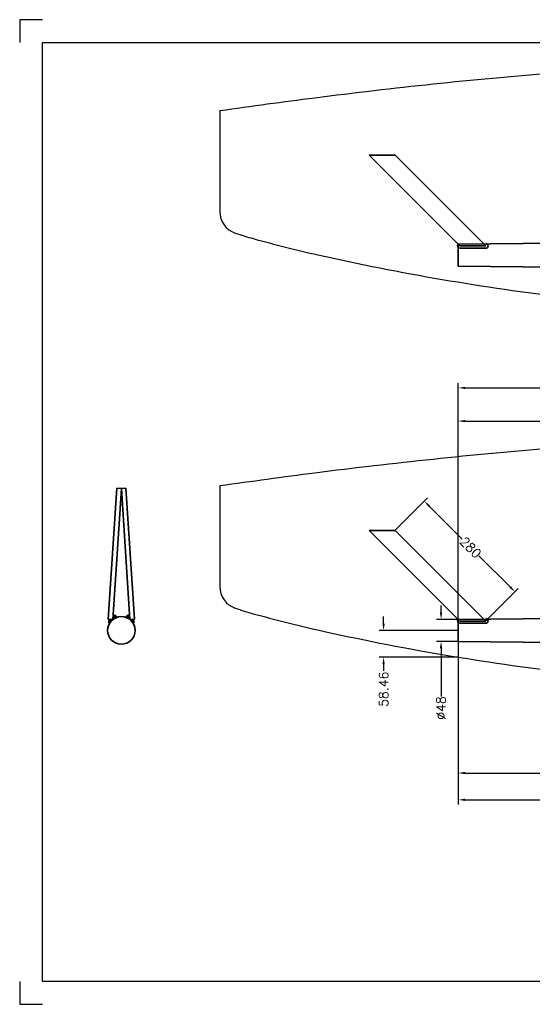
# Model space of a CAD drawing. Extents: x -2710 to 390, y -788 to 1362.
# Tile 1 of 5: x -2710 to -1591, y -788 to 1362. Entities that reach past the tile are written whole.
import ezdxf

# ---------------------------------------------------------------- set-up
doc = ezdxf.new("R2010")
doc.units = 0
doc.header["$LTSCALE"] = 1.5
doc.header["$PDMODE"] = 2
doc.header["$PDSIZE"] = 5
doc.layers.get('DEFPOINTS').update_dxf_attribs({"linetype": 'CONTINUOUS'})
doc.layers.add('Blade', color=1, linetype='CONTINUOUS')
doc.layers.add('RAMME', color=7, linetype='CONTINUOUS')
doc.layers.add('DIMS', color=7, linetype='CONTINUOUS', lineweight=15)
doc.layers.add('STOCK', color=5, linetype='CONTINUOUS', lineweight=35)
doc.styles.add('ROMANS', font='romans')
doc.dimstyles.new('Text 20', dxfattribs={"dimtxt": 20, "dimasz": 15, "dimexe": 10, "dimexo": 0, "dimgap": 0, "dimtad": 0, "dimdsep": 46, "dimtxsty": 'ROMANS', "dimcen": 10, "dimazin": 2, "dimtfac": 0.65, "dimtofl": 0, "dimtmove": 0, "dimatfit": 0, "dimfxl": 0, "dimtolj": 1, "dimarcsym": 0})

# ---------------------------------------------------------------- blocks, each defined once
blk = doc.blocks.new('*D79')
at = {"layer": 'DEFPOINTS', "color": 0}
for p in [(-1752.5, 52.5), (-1790, 4.5), (-1752.5, 4.5)]:
    blk.add_point(p, dxfattribs=at)
at = {"layer": 'DIMS', "color": 0, "lineweight": -2}
for p, q in [((-1790, 67.5), (-1790, 82.5)), ((-1752.5, 52.5), (-1800, 52.5)), ((-1752.5, 4.5), (-1800, 4.5)), ((-1790, -10.5), (-1790, -115.8))]:
    blk.add_line(p, q, dxfattribs=at)
at = {"layer": 'DIMS', "color": 0}
for points in [[(-1792.5, 67.5), (-1787.5, 67.5), (-1790, 52.5)], [(-1792.5, -10.5), (-1787.5, -10.5), (-1790, 4.5)]]:
    blk.add_solid(points, dxfattribs=at)
at = {"layer": 'DIMS', "color": 0, "insert": (-1790, -141), "char_height": 20, "attachment_point": 5, "rotation": 90, "style": 'ROMANS'}
blk.add_mtext('\\A1;%%C48', dxfattribs=at)
blk = doc.blocks.new('*D80')
at = {"layer": 'DEFPOINTS', "color": 0}
for p in [(-772.5, 28.5), (-1752.5, 4.5), (-1752.5, -341.5)]:
    blk.add_point(p, dxfattribs=at)
at = {"layer": 'DIMS', "color": 0, "lineweight": -2}
for p, q in [((-772.5, 28.5), (-772.5, -351.5)), ((-1752.5, 4.5), (-1752.5, -351.5)), ((-1737.5, -341.5), (-1282.2, -341.5)), ((-787.5, -341.5), (-1230.8, -341.5))]:
    blk.add_line(p, q, dxfattribs=at)
at = {"layer": 'DIMS', "color": 0}
for points in [[(-1737.5, -339), (-1737.5, -344), (-1752.5, -341.5)], [(-787.5, -339), (-787.5, -344), (-772.5, -341.5)]]:
    blk.add_solid(points, dxfattribs=at)
at = {"layer": 'DIMS', "color": 0, "insert": (-1256.5, -341.5), "char_height": 20, "attachment_point": 5, "style": 'ROMANS'}
blk.add_mtext('\\A1;980', dxfattribs=at)
blk = doc.blocks.new('*D81')
at = {"layer": 'DEFPOINTS', "color": 0}
for p in [(-1752.5, 4.5), (-792.5, -8), (-792.5, -283)]:
    blk.add_point(p, dxfattribs=at)
at = {"layer": 'DIMS', "color": 0, "lineweight": -2}
for p, q in [((-1752.5, 4.5), (-1752.5, -293)), ((-792.5, -8), (-792.5, -293)), ((-1737.5, -283), (-1295.7, -283)), ((-807.5, -283), (-1244.3, -283))]:
    blk.add_line(p, q, dxfattribs=at)
at = {"layer": 'DIMS', "color": 0}
for points in [[(-1737.5, -280.5), (-1737.5, -285.5), (-1752.5, -283)], [(-807.5, -280.5), (-807.5, -285.5), (-792.5, -283)]]:
    blk.add_solid(points, dxfattribs=at)
at = {"layer": 'DIMS', "color": 0, "insert": (-1270, -283), "char_height": 20, "attachment_point": 5, "style": 'ROMANS'}
blk.add_mtext('\\A1;960', dxfattribs=at)
blk = doc.blocks.new('*D84')
at = {"layer": 'DEFPOINTS', "color": 0}
for p in [(-1890.4, 247), (-1628.7, 112.7), (-1692.4, 49)]:
    blk.add_point(p, dxfattribs=at)
at = {"layer": 'DIMS', "color": 0, "lineweight": -2}
for p, q in [((-1890.4, 247), (-1819.6, 317.7)), ((-1816.1, 300.1), (-1743.7, 227.7)), ((-1639.3, 123.3), (-1707.3, 191.3)), ((-1692.4, 49), (-1621.6, 119.8))]:
    blk.add_line(p, q, dxfattribs=at)
at = {"layer": 'DIMS', "color": 0}
for points in [[(-1814.3, 301.8), (-1817.8, 298.3), (-1826.7, 310.7)], [(-1637.5, 125.1), (-1641.1, 121.5), (-1628.7, 112.7)]]:
    blk.add_solid(points, dxfattribs=at)
at = {"layer": 'DIMS', "color": 0, "insert": (-1725.5, 209.5), "char_height": 20, "attachment_point": 5, "rotation": 315, "style": 'ROMANS'}
blk.add_mtext('\\A1;280', dxfattribs=at)
blk = doc.blocks.new('*D85')
at = {"layer": 'DEFPOINTS', "color": 0}
for p in [(-1752.5, 28.5), (-1915.5, -30), (-1752.5, -30)]:
    blk.add_point(p, dxfattribs=at)
at = {"layer": 'DIMS', "color": 0, "lineweight": -2}
for p, q in [((-1915.5, 43.5), (-1915.5, 58.5)), ((-1752.5, 28.5), (-1925.5, 28.5)), ((-1752.5, -30), (-1925.5, -30)), ((-1915.5, -45), (-1915.5, -60))]:
    blk.add_line(p, q, dxfattribs=at)
at = {"layer": 'DIMS', "color": 0}
for points in [[(-1918, 43.5), (-1913, 43.5), (-1915.5, 28.5)], [(-1918, -45), (-1913, -45), (-1915.5, -30)]]:
    blk.add_solid(points, dxfattribs=at)
at = {"layer": 'DIMS', "color": 0, "insert": (-1915.5, -100), "char_height": 20, "attachment_point": 5, "rotation": 90, "style": 'ROMANS'}
blk.add_mtext('\\A1;58.46', dxfattribs=at)
blk = doc.blocks.new('*D86')
at = {"layer": 'DEFPOINTS', "color": 0}
for p in [(-1312.5, 485.5), (-1312.5, 331.1), (-1752.5, 28.5)]:
    blk.add_point(p, dxfattribs=at)
at = {"layer": 'DIMS', "color": 0, "lineweight": -2}
for p, q in [((-1752.5, 28.5), (-1752.5, 495.5)), ((-1312.5, 331.1), (-1312.5, 495.5)), ((-1737.5, 485.5), (-1535.2, 485.5)), ((-1327.5, 485.5), (-1483.8, 485.5))]:
    blk.add_line(p, q, dxfattribs=at)
at = {"layer": 'DIMS', "color": 0}
for points in [[(-1737.5, 488), (-1737.5, 483), (-1752.5, 485.5)], [(-1327.5, 488), (-1327.5, 483), (-1312.5, 485.5)]]:
    blk.add_solid(points, dxfattribs=at)
at = {"layer": 'DIMS', "color": 0, "insert": (-1509.5, 485.5), "char_height": 20, "attachment_point": 5, "style": 'ROMANS'}
blk.add_mtext('\\A1;440', dxfattribs=at)
blk = doc.blocks.new('*D87')
at = {"layer": 'DEFPOINTS', "color": 0}
for p in [(-912.5, 558), (-912.5, 339.9), (-1752.5, 4.5)]:
    blk.add_point(p, dxfattribs=at)
at = {"layer": 'DIMS', "color": 0, "lineweight": -2}
for p, q in [((-1752.5, 4.5), (-1752.5, 568)), ((-912.5, 339.9), (-912.5, 568)), ((-1737.5, 558), (-1344.7, 558)), ((-927.5, 558), (-1293.3, 558))]:
    blk.add_line(p, q, dxfattribs=at)
at = {"layer": 'DIMS', "color": 0}
for points in [[(-1737.5, 560.5), (-1737.5, 555.5), (-1752.5, 558)], [(-927.5, 560.5), (-927.5, 555.5), (-912.5, 558)]]:
    blk.add_solid(points, dxfattribs=at)
at = {"layer": 'DIMS', "color": 0, "insert": (-1319, 558), "char_height": 20, "attachment_point": 5, "style": 'ROMANS'}
blk.add_mtext('\\A1;840', dxfattribs=at)

msp = doc.modelspace()

# ---------------------------------------------------------------- linework, layer by layer
at = {"layer": 'Blade'}
for p, q in [((-2273, 1162.802), (-2273, 943.382)), ((-2273, 343.802), (-2273, 124.382))]:
    msp.add_line(p, q, dxfattribs=at)
for centre, radius, start, end in [((-549.526, -10750.742), 12037.594, 94.7601211, 97.2359144), ((80.324, -15369.784), 16699.238, 97.3835921, 98.1013201), ((-2223, 943.382), 50, 180, 250.886091), ((-2039.2, 1473.749), 611.313, 250.886091, 254.754376), ((-1371.68, 3878.241), 3106.736, 254.537689, 257.222966), ((-887.29, 6069.526), 5350.901, 257.353862, 263.269823), ((-549.526, -11569.742), 12037.594, 94.7601211, 97.2359144), ((80.324, -16188.784), 16699.238, 97.3835921, 98.1013201), ((-2223, 124.382), 50, 180, 250.886091), ((-2039.2, 654.749), 611.313, 250.886091, 254.754376), ((-1371.68, 3059.241), 3106.736, 254.537689, 257.222966), ((-887.29, 5250.526), 5350.901, 257.353862, 263.269823)]:
    msp.add_arc(centre, radius, start, end, dxfattribs=at)
at = {"layer": 'RAMME'}
for p, q in [((-2660, 1362), (-2710, 1362)), ((-2710, 1362), (-2710, 1312)), ((-2660, -738), (-2660, 1312)), ((-2660, 1312), (340, 1312)), ((-2710, -738), (-2710, -788)), ((340, -738), (-2660, -738)), ((-2710, -788), (-2660, -788))]:
    msp.add_line(p, q, dxfattribs=at)
at = {"layer": 'STOCK'}
for p, q in [((-1890.386, 1065.954), (-1946.954, 1065.954)), ((-1946.954, 1065.954), (-1748.964, 867.964)), ((-1692.396, 867.964), (-1890.386, 1065.954)), ((-1752.5, 871.5), (-792.5, 881.5)), ((-1752.5, 847.5), (-1752.5, 871.5)), ((-1692.396, 867.964), (-1748.964, 867.964)), ((-1748.964, 862.964), (-1692.396, 862.964)), ((-1752.5, 847.5), (-1752.5, 823.5)), ((-1752.5, 823.5), (-792.5, 813.5)), ((-2497.979, 339.145), (-2516.495, 52.75)), ((-2488, 338.5), (-2506.516, 52.104)), ((-2497.979, 339.145), (-2488, 338.5)), ((-2478.021, 339.145), (-2488, 338.5)), ((-2488, 338.5), (-2469.484, 52.104)), ((-2478.021, 339.145), (-2459.505, 52.75)), ((-1890.386, 246.954), (-1946.954, 246.954)), ((-1946.954, 246.954), (-1748.964, 48.964)), ((-1692.396, 48.964), (-1890.386, 246.954)), ((-2506.516, 52.104), (-2516.495, 52.75)), ((-2515.21, 48.959), (-2515.385, 46.685)), ((-2515.385, 46.685), (-2514.335, 42.399)), ((-2514.248, 52.545), (-2515.21, 48.959)), ((-2511.972, 49.833), (-2512.147, 47.209)), ((-2512.147, 47.209), (-2511.885, 46.51)), ((-2511.097, 52.37), (-2511.972, 49.833)), ((-2511.885, 46.51), (-2511.885, 46.51)), ((-2508.559, 52.195), (-2508.735, 49.921)), ((-2506.284, 55.693), (-2504.972, 55.518)), ((-2506.197, 57.53), (-2503.746, 57.355)), ((-2505.934, 60.241), (-2503.046, 59.192)), ((-2505.759, 64.264), (-2505.147, 62.428)), ((-2505.147, 62.428), (-2503.834, 61.466)), ((-2504.972, 55.518), (-2504.446, 55.081)), ((-2504.446, 55.081), (-2504.446, 54.993)), ((-2504.446, 54.993), (-2503.921, 53.769)), ((-2503.834, 61.466), (-2501.471, 60.941)), ((-2503.746, 57.355), (-2502.959, 56.655)), ((-2503.046, 59.192), (-2499.983, 56.043)), ((-2502.959, 56.655), (-2502.084, 54.906)), ((-2501.471, 60.941), (-2500.246, 59.979)), ((-2500.246, 59.979), (-2499.633, 58.754)), ((-2499.633, 58.754), (-2499.021, 57.88)), ((-2499.021, 57.88), (-2497.883, 57.617)), ((-2497.883, 57.617), (-2495.87, 57.442)), ((-2478.117, 57.617), (-2480.13, 57.442)), ((-2476.979, 57.88), (-2478.117, 57.617)), ((-2476.367, 58.754), (-2476.979, 57.88)), ((-2475.754, 59.979), (-2476.367, 58.754)), ((-2472.954, 59.192), (-2476.017, 56.043)), ((-2474.529, 60.941), (-2475.754, 59.979)), ((-2472.166, 61.466), (-2474.529, 60.941)), ((-2473.041, 56.655), (-2473.916, 54.906)), ((-2472.254, 57.355), (-2473.041, 56.655)), ((-2470.066, 60.241), (-2472.954, 59.192)), ((-2469.803, 57.53), (-2472.254, 57.355)), ((-2470.853, 62.428), (-2472.166, 61.466)), ((-2471.554, 54.993), (-2472.079, 53.769)), ((-2471.028, 55.518), (-2471.554, 55.081)), ((-2471.554, 55.081), (-2471.554, 54.993)), ((-2469.716, 55.693), (-2471.028, 55.518)), ((-2470.241, 64.264), (-2470.853, 62.428)), ((-2469.484, 52.104), (-2459.505, 52.75)), ((-2467.441, 52.195), (-2467.265, 49.921)), ((-2464.903, 52.37), (-2464.028, 49.833)), ((-2463.853, 47.209), (-2464.115, 46.51)), ((-2464.115, 46.51), (-2464.115, 46.51)), ((-2464.028, 49.833), (-2463.853, 47.209)), ((-2461.752, 52.545), (-2460.79, 48.959)), ((-2460.615, 46.685), (-2461.665, 42.399)), ((-2460.79, 48.959), (-2460.615, 46.685)), ((-1752.5, 52.5), (-792.5, 62.5)), ((-1752.5, 28.5), (-1752.5, 52.5)), ((-1692.396, 48.964), (-1748.964, 48.964)), ((-1748.964, 43.964), (-1692.396, 43.964)), ((-1752.5, 28.5), (-1752.5, 4.5)), ((-1752.5, 4.5), (-792.5, -5.5))]:
    msp.add_line(p, q, dxfattribs=at)
msp.add_circle((-2488, 28.5), 30, dxfattribs=at)
for centre, start, end in [((-1748.964, 867.964), 135, 270), ((-1692.396, 867.964), 270, 90), ((-1748.964, 48.964), 135, 270), ((-1692.396, 48.964), 270, 90)]:
    msp.add_arc(centre, 5, start, end, dxfattribs=at)

# ---------------------------------------------------------------- dimensions: what is measured, and where the dimension line sits
at = {"layer": 'DIMS'}
for base, p1, p2, picture, middle in [((-912.5, 558), (-1752.5, 4.5), (-912.5, 339.875), '*D87', (-1319, 558)), ((-1312.5, 485.5), (-1752.5, 28.5), (-1312.5, 331.125), '*D86', (-1509.5, 485.5)), ((-1752.5, -341.5), (-772.499, 28.5), (-1752.5, 4.5), '*D80', (-1256.5, -341.5)), ((-792.5, -283), (-1752.5, 4.5), (-792.5, -8), '*D81', (-1270, -283))]:
    dim = msp.add_linear_dim(base=base, p1=p1, p2=p2, dimstyle='Text 20', dxfattribs=at)
    dim.commit()
    dim.dimension.update_dxf_attribs({"geometry": picture, "text_midpoint": middle, "dimtype": 160})
for base, p1, p2, angle, picture, middle, dimtype in [((-1628.68, 112.68), (-1890.386, 246.954), (-1692.396, 48.964), 315, '*D84', (-1725.5, 209.5), 161), ((-1915.5, -29.962), (-1752.5, 28.5), (-1752.5, -29.962), 90, '*D85', (-1915.5, -99.962), 160)]:
    dim = msp.add_linear_dim(base=base, p1=p1, p2=p2, angle=angle, dimstyle='Text 20', dxfattribs=at)
    dim.commit()
    dim.dimension.update_dxf_attribs({"geometry": picture, "text_midpoint": middle, "dimtype": dimtype})
dim = msp.add_linear_dim(base=(-1790, 4.5), p1=(-1752.5, 52.5), p2=(-1752.5, 4.5), angle=90, text='%%C<>', dimstyle='Text 20', dxfattribs=at)
dim.commit()
dim.dimension.update_dxf_attribs({"geometry": '*D79', "text_midpoint": (-1790, -141), "dimtype": 160})

doc.saveas('drawing.dxf')
